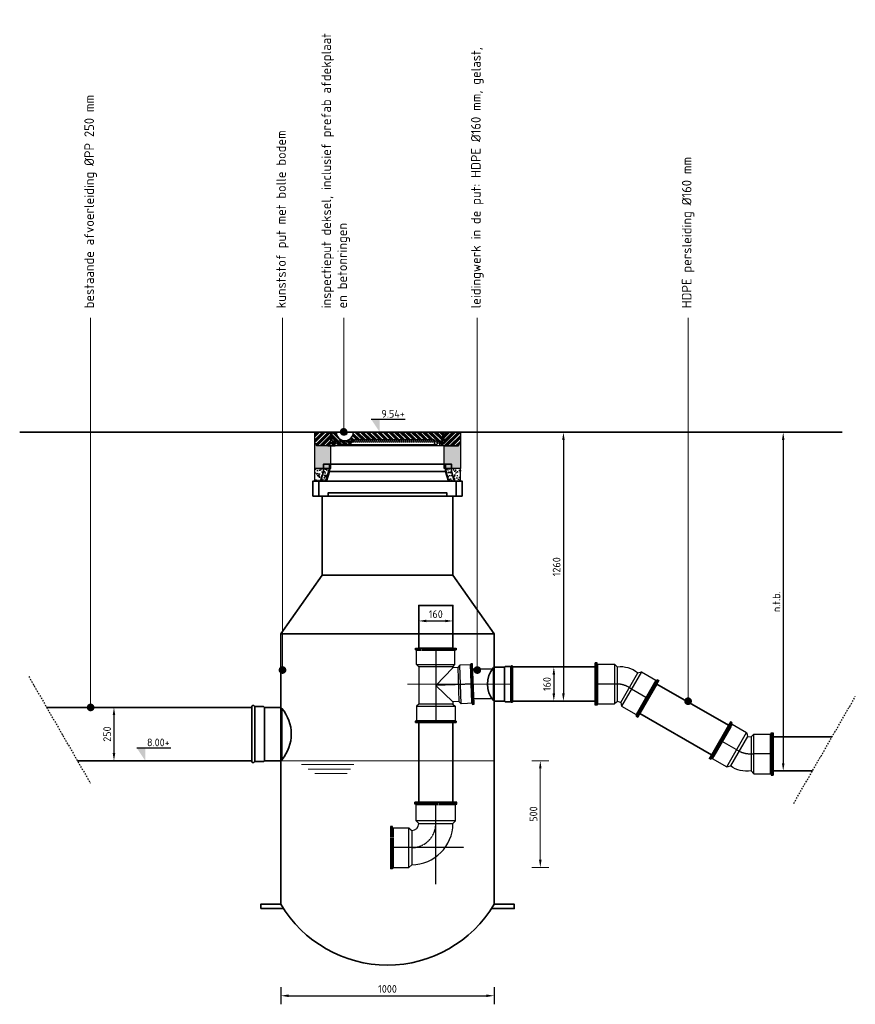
# Model space of a CAD drawing. Header units: metres. Extents: x -890 to 5635, y -951 to 6976.
# Tile 58 of 58: x 1717 to 5635, y 2362 to 6976. Entities that reach past the tile are written whole.
import ezdxf
from ezdxf import colors
from ezdxf.entities.mleader import LeaderData, LeaderLine
from ezdxf.math import Vec2, Vec3

# ---------------------------------------------------------------- set-up
doc = ezdxf.new("R2010")
doc.units = ezdxf.units.M
for name, pattern in [('DASHDOT', [25.4, 12.7, -6.35, 0, -6.35]), ('DASHDOT2', [12.7, 6.35, -3.175, 0, -3.175]), ('DASHED2', [9.525, 6.35, -3.175]), ('HIDDEN', [9.525, 6.35, -3.175]), ('HIDDEN2', [4.7625, 3.175, -1.5875])]:
    doc.linetypes.add(name, pattern=pattern)
for name, color, linetype in [('A--L00--', 7, 'Continuous'), ('ta35_beton', 253, 'Continuous'), ('ta35_gietijzer', 1, 'Continuous'), ('TB33_PVC', 2, 'Continuous'), ('tl00_breeklijn', 7, 'DASHDOT2'), ('tl30_cementspecie', 2, 'Continuous'), ('tl35_beton', 3, 'Continuous'), ('tl35_gietijzer', 1, 'Continuous')]:
    doc.layers.add(name, color=color, linetype=linetype)
for name, color, linetype, lineweight in [('N-WE-AM-STRING_MASTER-M', 7, 'Continuous', 18), ('N-WE-GR-MAAIVELD-G', 90, 'Continuous', 35), ('N-WE-RI-PERSLEIDING_160-G', 1, 'Continuous', 35), ('N-WE-RI-PUT_KUNSTSTOF-G', 3, 'Continuous', 35), ('N-WE-RI-VWA_TRANSPORTLEIDING_PVC_160-G', 1, 'Continuous', 35), ('N-WE-RI-VWA_TRANSPORTLEIDING_PVC_250-G', 1, 'Continuous', 35), ('X-XX-AL-AANPIJLING-T18', 10, 'Continuous', 18), ('X-XX-AL-PEIL-G', 7, 'Continuous', 18), ('X-XX-AL-PEILMAAT-SD', 7, 'Continuous', 25)]:
    doc.layers.add(name, color=color, linetype=linetype, lineweight=lineweight)
doc.styles.add('NLCS-ISO', font='NLCS-ISO.ttf')
doc.styles.add('NLCS-ISO-M20-T18 MM', font='NLCS-ISO.ttf', dxfattribs={"height": 36})
doc.styles.add('NLCS-ISO-M20-T50', font='NLCS-ISO.ttf', dxfattribs={"height": 0.1})
doc.dimstyles.new('NLCS-M20-T18-PIJL_L2_H1', dxfattribs={"dimscale": 20, "dimtxt": 36, "dimasz": 1.8, "dimexe": 2, "dimexo": 2, "dimgap": 0.7, "dimtad": 1, "dimdec": 0, "dimzin": 0, "dimdsep": 46, "dimtxsty": 'NLCS-ISO-M20-T18 MM', "dimcen": 0, "dimdle": 2, "dimclrd": 256, "dimclre": 256, "dimclrt": 10, "dimadec": 1, "dimazin": 0, "dimtfac": 1, "dimtdec": 0, "dimtofl": 0, "dimtmove": 0, "dimatfit": 3, "dimfxl": 2, "dimfxlon": 1, "dimtfillclr": 256, "dimtolj": 1, "dimtzin": 0, "dimlwd": -1, "dimlwe": -1, "dimarcsym": 0})

# ---------------------------------------------------------------- blocks, each defined once
blk = doc.blocks.new('SAL-PEILMAAT_INFRACAD_H01-SOD')
blk.add_line((-2, 3), (6, 3))
blk.add_solid([(-2, 3), (0, 3), (0, 0)])
at = {"style": 'NLCS-ISO'}
blk.add_attdef('...', (0.4, 3.4), '', height=1.8, dxfattribs=at)
blk = doc.blocks.new('*D124')
at = {"layer": 'Defpoints', "color": 0, "transparency": 16777216}
for p in [(2941.2, 3503.7), (3498.3, 3003.7), (4157.7, 3003.7)]:
    blk.add_point(p, dxfattribs=at)
at = {"layer": 'N-WE-AM-STRING_MASTER-M', "transparency": 16777216}
for p, q in [((4117.7, 3503.7), (4197.7, 3503.7)), ((4157.7, 3467.7), (4157.7, 3039.7)), ((4117.7, 3003.7), (4197.7, 3003.7))]:
    blk.add_line(p, q, dxfattribs=at)
for points in [[(4151.7, 3467.7), (4163.7, 3467.7), (4157.7, 3503.7)], [(4151.7, 3039.7), (4163.7, 3039.7), (4157.7, 3003.7)]]:
    blk.add_solid(points, dxfattribs=at)
at = {"layer": 'N-WE-AM-STRING_MASTER-M', "color": 10, "transparency": 16777216, "insert": (4125.7, 3253.7), "char_height": 36, "attachment_point": 5, "rotation": 90, "style": 'NLCS-ISO-M20-T18 MM'}
blk.add_mtext('\\A1;500', dxfattribs=at)
blk = doc.blocks.new('*D127')
at = {"transparency": 16777216}
for p, q in [((4226.1, 5042.7), (4306.1, 5042.7)), ((4266.1, 5006.7), (4266.1, 3819)), ((4226.1, 3783), (4306.1, 3783))]:
    blk.add_line(p, q, dxfattribs=at)
for points in [[(4260.1, 5006.7), (4272.1, 5006.7), (4266.1, 5042.7)], [(4260.1, 3819), (4272.1, 3819), (4266.1, 3783)]]:
    blk.add_solid(points, dxfattribs=at)
at = {"layer": 'Defpoints', "color": 0, "transparency": 16777216}
for p in [(3404.6, 5042.7), (4028, 3783), (4266.1, 3783)]:
    blk.add_point(p, dxfattribs=at)
at = {"color": 10, "transparency": 16777216, "insert": (4234.1, 4412.8), "char_height": 36, "attachment_point": 5, "rotation": 90, "style": 'NLCS-ISO-M20-T18 MM'}
blk.add_mtext('\\A1;1260', dxfattribs=at)
blk = doc.blocks.new('*D125')
at = {"transparency": 16777216}
for p, q in [((4261, 3943), (4181, 3943)), ((4221, 3907), (4221, 3819)), ((4261, 3783), (4181, 3783))]:
    blk.add_line(p, q, dxfattribs=at)
for points in [[(4215, 3907), (4227, 3907), (4221, 3943)], [(4215, 3819), (4227, 3819), (4221, 3783)]]:
    blk.add_solid(points, dxfattribs=at)
at = {"layer": 'Defpoints', "color": 0, "transparency": 16777216}
for p in [(4828.7, 3943), (4221, 3783), (4828.7, 3783)]:
    blk.add_point(p, dxfattribs=at)
at = {"color": 10, "transparency": 16777216, "insert": (4189, 3863), "char_height": 36, "attachment_point": 5, "rotation": 90, "style": 'NLCS-ISO-M20-T18 MM'}
blk.add_mtext('\\A1;160', dxfattribs=at)
blk = doc.blocks.new('*D128')
at = {"transparency": 16777216}
for p, q in [((2198.7, 3753.5), (2118.7, 3753.5)), ((2158.7, 3717.5), (2158.7, 3539.5)), ((2198.7, 3503.5), (2118.7, 3503.5))]:
    blk.add_line(p, q, dxfattribs=at)
for points in [[(2152.7, 3717.5), (2164.7, 3717.5), (2158.7, 3753.5)], [(2152.7, 3539.5), (2164.7, 3539.5), (2158.7, 3503.5)]]:
    blk.add_solid(points, dxfattribs=at)
at = {"layer": 'Defpoints', "color": 0, "transparency": 16777216}
for p in [(2324.1, 3753.5), (2158.7, 3503.5), (2396.3, 3503.5)]:
    blk.add_point(p, dxfattribs=at)
at = {"color": 10, "transparency": 16777216, "insert": (2126.7, 3628.5), "char_height": 36, "attachment_point": 5, "rotation": 90, "style": 'NLCS-ISO-M20-T18 MM'}
blk.add_mtext('\\A1;250', dxfattribs=at)
blk = doc.blocks.new('*D129')
at = {"transparency": 16777216}
for p, q in [((3587.6, 4191.4), (3587.6, 4118.7)), ((3623.6, 4158.7), (3711.6, 4158.7)), ((3747.6, 4191.4), (3747.6, 4118.7))]:
    blk.add_line(p, q, dxfattribs=at)
for points in [[(3623.6, 4164.7), (3623.6, 4152.7), (3587.6, 4158.7)], [(3711.6, 4164.7), (3711.6, 4152.7), (3747.6, 4158.7)]]:
    blk.add_solid(points, dxfattribs=at)
at = {"layer": 'Defpoints', "color": 0, "transparency": 16777216}
for p in [(3587.6, 4231.4), (3747.6, 4231.4), (3747.6, 4158.7)]:
    blk.add_point(p, dxfattribs=at)
at = {"color": 10, "transparency": 16777216, "insert": (3667.6, 4190.7), "char_height": 36, "attachment_point": 5, "style": 'NLCS-ISO-M20-T18 MM'}
blk.add_mtext('\\A1;160', dxfattribs=at)
blk = doc.blocks.new('*D130')
at = {"transparency": 16777216}
for p, q in [((2941.2, 2442.2), (2941.2, 2362.2)), ((2977.2, 2402.2), (3905.2, 2402.2)), ((3941.2, 2442.2), (3941.2, 2362.2))]:
    blk.add_line(p, q, dxfattribs=at)
for points in [[(2977.2, 2408.2), (2977.2, 2396.2), (2941.2, 2402.2)], [(3905.2, 2408.2), (3905.2, 2396.2), (3941.2, 2402.2)]]:
    blk.add_solid(points, dxfattribs=at)
at = {"layer": 'Defpoints', "color": 0, "transparency": 16777216}
for p in [(2941.2, 3464.9), (3941.2, 3464.9), (3941.2, 2402.2)]:
    blk.add_point(p, dxfattribs=at)
at = {"color": 10, "transparency": 16777216, "insert": (3441.2, 2434.2), "char_height": 36, "attachment_point": 5, "style": 'NLCS-ISO-M20-T18 MM'}
blk.add_mtext('\\A1;1000', dxfattribs=at)
blk = doc.blocks.new('*D126')
at = {"transparency": 16777216}
for p, q in [((5256.6, 5042.7), (5336.6, 5042.7)), ((5296.6, 5006.7), (5296.6, 3491.6)), ((5296.6, 3455.6), (5336.6, 3455.6))]:
    blk.add_line(p, q, dxfattribs=at)
for points in [[(5290.6, 5006.7), (5302.6, 5006.7), (5296.6, 5042.7)], [(5290.6, 3491.6), (5302.6, 3491.6), (5296.6, 3455.6)]]:
    blk.add_solid(points, dxfattribs=at)
at = {"layer": 'Defpoints', "color": 0, "transparency": 16777216}
for p in [(4435.1, 5042.7), (5296.6, 3455.6), (5296.6, 3455.6)]:
    blk.add_point(p, dxfattribs=at)
at = {"color": 10, "transparency": 16777216, "insert": (5264.6, 4249.2), "char_height": 36, "attachment_point": 5, "rotation": 90, "style": 'NLCS-ISO-M20-T18 MM'}
blk.add_mtext('\\A1;n.t.b.', dxfattribs=at)
blk = doc.blocks.new('_Dot')
at = {"color": 0, "linetype": 'ByBlock', "lineweight": -2}
blk.add_line((-0.5, 0), (-1, 0), dxfattribs=at)
at = {"color": 0, "linetype": 'ByBlock', "const_width": 0.5}
blk.add_lwpolyline([(-0.25, 0, 1), (0.25, 0, 1)], format="xyb", close=True, dxfattribs=at)
blk = doc.blocks.new('dl-pvc-bocht30-125')
at = {"layer": 'TB33_PVC', "color": 1, "linetype": 'HIDDEN2'}
for p, q in [((-0.2333, -0.0132), (-0.1558, 0.121)), ((-0.2274, -0.0079), (-0.1574, 0.1133)), ((-0.2243, -0.0126), (-0.1518, 0.1129)), ((-0.2239, -0.007), (-0.1565, 0.1099)), ((-0.2221, -0.0139), (-0.1496, 0.1117)), ((-0.01, 0.0625), (-0.01, -0.0625)), ((-0.0075, 0.0625), (-0.0075, -0.0625)), ((-0.005, 0.0625), (-0.005, -0.0625)), ((-0.0025, 0.0625), (-0.0025, -0.0625)), ((0, 0.0625), (0, -0.0625))]:
    blk.add_line(p, q, dxfattribs=at)
at = {"layer": 'TB33_PVC', "linetype": 'Continuous'}
for p, q in [((-0.0968, 0.0812), (-0.1583, 0.1167)), ((-0.0932, 0.0676), (-0.0968, 0.0812)), ((-0.071, 0.0725), (-0.076, 0.0675)), ((0, 0.0725), (-0.071, 0.0725)), ((-0.081, 0.0625), (-0.0932, 0.0676)), ((-0.076, 0.0675), (-0.081, 0.0625)), ((-0.1693, -0.0443), (-0.2308, -0.0088)), ((-0.1554, -0.0406), (-0.1693, -0.0443)), ((-0.071, -0.0725), (-0.0812, -0.0623)), ((-0.081, -0.0625), (-0.081, -0.0625)), ((0, -0.0725), (-0.071, -0.0725))]:
    blk.add_line(p, q, dxfattribs=at)
at = {"layer": 'TB33_PVC', "color": 1}
for p, q in [((-0.1493, 0.1173), (-0.1558, 0.121)), ((-0.1555, 0.1064), (-0.1493, 0.1173)), ((-0.1693, -0.0444), (-0.0968, 0.0812)), ((-0.071, -0.0725), (-0.071, 0.0725)), ((-0.0075, 0.0775), (0, 0.0775)), ((-0.0075, 0.065), (-0.0075, 0.0775)), ((0, 0.0775), (0, 0.0625)), ((-0.0932, 0.0676), (-0.1557, -0.0407)), ((-0.081, 0.0625), (-0.081, -0.0625)), ((-0.0075, 0.065), (-0.0075, 0.0625)), ((-0.005, 0.0675), (-0.005, 0.0625)), ((-0.0025, 0.07), (-0.0025, 0.0625)), ((-0.2268, -0.0169), (-0.2333, -0.0132)), ((-0.2205, -0.0061), (-0.2268, -0.0169)), ((-0.0075, -0.0625), (-0.0075, -0.0775)), ((-0.0075, -0.065), (-0.0075, -0.0775)), ((-0.005, -0.0625), (-0.005, -0.0675)), ((-0.0025, -0.0625), (-0.0025, -0.07)), ((0, -0.0625), (0, -0.0775)), ((-0.0075, -0.0775), (0, -0.0775))]:
    blk.add_line(p, q, dxfattribs=at)
at = {"layer": 'TB33_PVC', "color": 1, "linetype": 'Continuous'}
for p, q in [((-0.01, 0.0725), (-0.01, 0.0625)), ((-0.01, -0.0625), (-0.01, -0.0725))]:
    blk.add_line(p, q, dxfattribs=at)
at = {"layer": 'TB33_PVC', "flags": 128}
blk.add_lwpolyline([(-0.1558, 0.121), (-0.2333, -0.0132)], dxfattribs=at)
at = {"layer": 'TB33_PVC', "color": 1, "linetype": 'HIDDEN', "ltscale": 0.1, "flags": 128}
blk.add_lwpolyline([(-0.1945, 0.0539), (-0.133, 0.0184, 0.12813), (-0.0881, 0), (0, 0)], format="xyb", dxfattribs=at)
at = {"layer": 'TB33_PVC', "linetype": 'Continuous'}
blk.add_arc((-0.0925, 0.037), 0.0999, 230.9541, 276.4754, dxfattribs=at)
at = {"layer": 'TB33_PVC', "color": 1}
for points in [[(-0.1493, 0.1173), (-0.1518, 0.1129), (-0.1558, 0.121), (-0.1583, 0.1167)], [(-0.1555, 0.1064), (-0.1518, 0.1129), (-0.1583, 0.1167)], [(-0.0075, 0.0775), (-0.0075, 0.0725), (0, 0.0775), (0, 0.0725)], [(-0.0075, 0.065), (-0.0075, 0.0725), (0, 0.0725)], [(-0.2268, -0.0169), (-0.2243, -0.0126), (-0.2333, -0.0132), (-0.2308, -0.0089)], [(-0.2205, -0.0061), (-0.2243, -0.0126), (-0.2308, -0.0089)], [(-0.0075, -0.065), (-0.0075, -0.0725), (0, -0.0725)], [(-0.0075, -0.0775), (-0.0075, -0.0725), (0, -0.0775), (0, -0.0725)]]:
    blk.add_solid(points, dxfattribs=at)
blk = doc.blocks.new('IP deksel inboor')
at = {"layer": 'ta35_beton'}
for points in [[(-333, 10), (-342.5, 10), (-342.5, -105), (-265, -105), (-265, 0), (-332.5, 0)], [(333, 10), (342.5, 10), (342.5, -105), (265, -105), (265, 0), (332.5, 0)]]:
    blk.add_hatch(color=256, dxfattribs=at).paths.add_polyline_path(points)
at = {"layer": 'ta35_gietijzer'}
h = blk.add_hatch(dxfattribs=at)
h.set_pattern_fill('ANSI34', color=256, scale=25, style=0)
h.set_pattern_definition([(45, (-407.602, -250.234), (-13.25825, 13.25825), []), (45, (-403.183, -250.234), (-13.25825, 13.25825), []), (45, (-398.763, -250.234), (-13.25825, 13.25825), []), (45, (-394.344, -250.234), (-13.25825, 13.25825), [])])
h.paths.add_polyline_path([(-265, 65), (-342.5, 65), (-342.5, 10), (-332.5, 10), (-332.5, 0), (-260.8, 0), (-260, 0), (-260, 10), (-265, 10)])
h.paths.add_polyline_path([(342.5, 65), (265, 65), (265, 10), (260, 10), (260, 0), (260.8, 0), (332.5, 0), (332.5, 10), (342.5, 10)])
h = blk.add_hatch(dxfattribs=at)
h.set_pattern_fill('ANSI34', color=256, scale=25, angle=90, style=0)
h.set_pattern_definition([(135, (-407.602, -250.234), (-13.25825, -13.25825), []), (135, (-407.602, -245.815), (-13.25825, -13.25825), []), (135, (-407.602, -241.395), (-13.25825, -13.25825), []), (135, (-407.602, -236.976), (-13.25825, -13.25825), [])])
h.paths.add_polyline_path([(-160, 65, -1), (-240, 65), (-260, 65), (-260, 23.5), (-235, 23.5), (-160, 23.5, -0.210457), (-145.3, 30), (215, 30, -0.414214), (220, 25), (220, 23.5), (235, 23.5), (260, 23.5), (260, 65)])
h.paths.add_polyline_path([(-235, 20), (-235, 6.8), (-183.2, 6.8), (-170.8, 13.8), (-163.9, 20)])
blk.add_lwpolyline([(-235, 23.5), (-235, 6.8), (-183.2, 6.8), (-170.8, 13.8), (-160.2, 23.3)], close=True, dxfattribs=at)
at = {"layer": 'tl35_beton'}
for points in [[(-333, 10), (-342.5, 10), (-342.5, -105), (-265, -105), (-265, 0), (-332.5, 0)], [(333, 10), (342.5, 10), (342.5, -105), (265, -105), (265, 0), (332.5, 0)]]:
    blk.add_lwpolyline(points, close=True, dxfattribs=at)
at = {"layer": 'tl35_gietijzer'}
for p, q in [((-265, 65), (-290, 65)), ((-265, 10), (-265, 65)), ((-260, 23.5), (-260, 65)), ((-260, 65), (260, 65)), ((260, 23.5), (260, 65)), ((265, 65), (342.5, 65)), ((265, 10), (265, 65)), ((342.5, 65), (342.5, 10)), ((-280, 0), (-245, 0)), ((-245, 10), (-265, 10)), ((-260, 23.5), (-235, 23.5)), ((-245, 0), (-245, 10)), ((-235, 6.8), (-235, 23.5)), ((-183.2, 6.8), (-235, 6.8)), ((-183.2, 6.8), (225, 6.8)), ((-145.3, 30), (215, 30)), ((220, 11.8), (220, 25)), ((230, 6.8), (225, 6.8)), ((235, 23.5), (260, 23.5)), ((235, 11.8), (235, 23.5)), ((265, 10), (245, 10)), ((245, 0), (245, 10)), ((332.5, 0), (245, 0)), ((332.5, 0), (245.8, 0)), ((332.5, 0), (265, 0)), ((332.5, 0), (332.5, 10)), ((332.5, 10), (342.5, 10)), ((332.5, 10), (332.5, 0)), ((342.5, 10), (332.5, 10))]:
    blk.add_line(p, q, dxfattribs=at)
at = {"layer": 'tl35_gietijzer', "linetype": 'DASHED2'}
for p, q in [((-240.9, 20), (240.9, 20)), ((-235, 23.5), (235, 23.5))]:
    blk.add_line(p, q, dxfattribs=at)
at = {"layer": 'tl35_gietijzer'}
for points in [[(-342.5, 65), (-342.5, 10), (-332.5, 10), (-332.5, 0)], [(245.8, 0), (-245.8, 0), (-332.5, 0), (-332.5, 10), (-332.5, 10)]]:
    blk.add_lwpolyline(points, dxfattribs=at)
for centre, radius, start, end in [((-200, 65), 40, 180, 0), ((-200, 65), 12.5, 180, 0), ((-208.5, 66.3), 64.6, 293.014, 318.2851), ((-145.3, 10), 20, 90, 138.2851), ((215, 25), 5, 0, 90), ((225, 11.8), 5, 180, 270), ((230, 11.8), 5, 270, 0)]:
    blk.add_arc(centre, radius, start, end, dxfattribs=at)
for points in [[(-265, 20), (-240.9, 20), (-265, 10), (-238.3, 10)], [(-259.9, 13.1), (-250, 13.1), (-259.9, 3.1), (-249.9, 3.1)], [(265, 20), (240.9, 20), (265, 10), (238.3, 10)], [(259.9, 13.1), (250, 13.1), (259.9, 3.1), (249.9, 3.1)]]:
    blk.add_solid(points, dxfattribs=at)

msp = doc.modelspace()

# ---------------------------------------------------------------- hatches: boundary and pattern name
at = {"layer": 'tl30_cementspecie', "linetype": 'DASHDOT'}
h = msp.add_hatch(dxfattribs=at)
h.set_pattern_fill('AR-CONC', color=256, scale=5, style=0)
h.set_pattern_definition([(50, (-113195.31, -85003.99), (35.863009, -3.137607), [3.75, -41.25]), (355, (-113195.31, -85003.99), (-6.937567, 37.609607), [3, -33]), (100.4514, (-113192.323, -85004.25), (28.925469, 34.471977), [3.1870095, -35.057106]), (46.1842, (-113195.31, -84993.99), (53.362052, -8.275951), [5.625, -61.875]), (96.6356, (-113190.865, -84994.68), (46.733135, 48.705894), [4.780514, -52.58565]), (351.1842, (-113195.31, -84993.99), (46.733097, 48.70593), [4.5, -49.5]), (21, (-113190.31, -84996.49), (29.8453526, -20.1309445), [3.75, -41.25]), (326, (-113190.31, -84996.49), (12.165767, 36.257502), [3, -33]), (71.4514, (-113187.824, -84998.167), (42.0111314, 16.126525), [3.1870095, -35.057106]), (37.5, (-113195.311, -85003.99), (0.6079928, 16.6446927), [0, -32.6, 0, -33.5, 0, -33.125]), (7.5, (-113195.311, -85003.99), (13.1534769, 19.7205856), [0, -19.1, 0, -31.85, 0, -12.625]), (327.5, (-113206.461, -85003.99), (26.6911218, -1.1277436), [0, -12.5, 0, -39, 0, -51.75]), (317.5, (-113211.461, -85003.99), (29.1593085, 5.005249), [0, -16.25, 0, -25.9, 0, -36.75])])
h.paths.add_polyline_path([(3168.658, 4873.701), (3098.658, 4873.701), (3098.658, 4813.701), (3151.122, 4813.701)])
h = msp.add_hatch(dxfattribs=at)
h.set_pattern_fill('AR-CONC', color=256, scale=5, style=0)
h.set_pattern_definition([(50, (-113250.31, -85003.99), (35.863009, -3.137607), [3.75, -41.25]), (355, (-113250.31, -85003.99), (-6.937567, 37.609607), [3, -33]), (100.4514, (-113247.323, -85004.25), (28.925469, 34.471977), [3.1870095, -35.057106]), (46.1842, (-113250.31, -84993.99), (53.362052, -8.275951), [5.625, -61.875]), (96.6356, (-113245.865, -84994.68), (46.733135, 48.705894), [4.780514, -52.58565]), (351.1842, (-113250.31, -84993.99), (46.733097, 48.70593), [4.5, -49.5]), (21, (-113245.31, -84996.49), (29.8453526, -20.1309445), [3.75, -41.25]), (326, (-113245.31, -84996.49), (12.165767, 36.257502), [3, -33]), (71.4514, (-113242.824, -84998.167), (42.0111314, 16.126525), [3.1870095, -35.057106]), (37.5, (-113250.311, -85003.99), (0.6079928, 16.6446927), [0, -32.6, 0, -33.5, 0, -33.125]), (7.5, (-113250.311, -85003.99), (13.1534769, 19.7205856), [0, -19.1, 0, -31.85, 0, -12.625]), (327.5, (-113261.461, -85003.99), (26.6911218, -1.1277436), [0, -12.5, 0, -39, 0, -51.75]), (317.5, (-113266.461, -85003.99), (29.1593085, 5.005249), [0, -16.25, 0, -25.9, 0, -36.75])])
h.paths.add_polyline_path([(3783.658, 4873.701), (3713.658, 4873.701), (3727.197, 4813.986), (3783.658, 4813.701)])

# ---------------------------------------------------------------- linework, layer by layer
at = {"layer": 'A--L00--', "color": 1, "lineweight": 13, "ltscale": 0.25}
msp.add_lwpolyline([(4029.506, 3862.986), (3535.158, 3862.986)], dxfattribs=at)
at = {"layer": 'N-WE-GR-MAAIVELD-G'}
msp.add_line((1716.572, 5043.701), (5572.41, 5043.701), dxfattribs=at)
at = {"layer": 'N-WE-RI-PERSLEIDING_160-G'}
for points in [[(4415.219, 3942.986), (4027.958, 3942.986), (4027.958, 3782.986), (4415.219, 3782.986)], [(4959.601, 3531.07), (4624.222, 3724.701), (4704.222, 3863.265), (5039.599, 3669.635)], [(5433.466, 3455.613), (5248.196, 3455.613), (5248.196, 3615.613), (5525.842, 3615.613)]]:
    msp.add_lwpolyline(points, dxfattribs=at)
at = {"layer": 'N-WE-RI-PUT_KUNSTSTOF-G'}
for points in [[(2847.158, 2810.854), (2847.158, 2830.854), (2941.158, 2830.854), (2941.158, 4098.986), (3135.158, 4373.986), (3135.158, 4743.986), (3091.158, 4743.986), (3091.158, 4813.986), (3127.619, 4813.986), (3141.158, 4859.125), (3141.158, 4893.986), (3741.158, 4893.986), (3741.158, 4859.125), (3754.697, 4813.986), (3791.158, 4813.986), (3791.158, 4743.986), (3747.158, 4743.986), (3747.158, 4373.986), (3941.158, 4098.986), (3941.158, 2830.854), (4035.158, 2830.854), (4035.158, 2810.854)], [(3118.658, 4743.986), (3118.658, 4813.986), (3155.119, 4813.986), (3168.658, 4859.125), (3168.658, 4893.986), (3713.658, 4893.986), (3713.658, 4859.125), (3727.197, 4813.986), (3763.658, 4813.986), (3763.658, 4743.986), (3118.658, 4743.986)], [(3168.658, 4859.125), (3713.658, 4859.125)], [(3155.119, 4813.986), (3727.197, 4813.986)], [(3162.658, 4743.986), (3162.658, 4758.986), (3719.658, 4758.986), (3719.658, 4743.986)], [(3135.158, 4743.986), (3135.158, 4373.986), (2941.158, 4098.986)], [(3747.158, 4743.986), (3747.158, 4373.986), (3941.158, 4098.986)], [(3135.158, 4373.986), (3747.158, 4373.986)], [(2941.158, 4098.986), (3941.158, 4098.986)], [(2941.158, 2830.854), (2941.158, 2830.854), (2941.158, 4098.986)], [(3941.158, 4098.986), (3941.158, 2830.854)], [(3990.158, 3942.786), (3990.158, 3783.186), (3941.158, 3783.186), (3938.358, 3785.986), (3938.358, 3939.986), (3941.158, 3942.786)], [(3990.158, 3942.786), (3941.158, 3942.786), (3938.358, 3939.986), (3938.358, 3785.986), (3941.158, 3783.186), (3990.158, 3783.186)], [(4019.558, 3945.586), (4019.558, 3780.386), (3992.958, 3780.386), (3990.158, 3783.186), (3990.158, 3942.786), (3992.958, 3945.586)], [(4019.558, 3945.586), (3992.958, 3945.586), (3990.158, 3942.786), (3990.158, 3783.186), (3992.958, 3780.386), (4019.558, 3780.386)], [(2818.518, 3757.741), (2818.518, 3499.321), (2860.128, 3499.321), (2864.508, 3503.701), (2864.508, 3753.361), (2860.128, 3757.741)], [(2818.518, 3757.741), (2860.128, 3757.741), (2864.508, 3753.361), (2864.508, 3503.701), (2860.128, 3499.321), (2818.518, 3499.321)], [(2864.508, 3753.361), (2864.508, 3503.701), (2941.158, 3503.701), (2945.538, 3508.081), (2945.538, 3748.981), (2941.158, 3753.361)], [(2864.508, 3753.361), (2941.158, 3753.361), (2945.538, 3748.981), (2945.538, 3508.081), (2941.158, 3503.701), (2864.508, 3503.701)], [(2847.158, 2810.854), (2847.158, 2830.854), (2941.158, 2830.854)], [(3941.158, 2830.854), (4035.158, 2830.854), (4035.158, 2810.854), (3928.743, 2810.854)], [(2953.574, 2810.854), (2847.158, 2810.854)]]:
    msp.add_lwpolyline(points, dxfattribs=at)
for points in [[(3938.358, 3939.986, 0.37065495), (3938.358, 3785.986)], [(4019.558, 3945.586), (4019.558, 3780.386), (4022.358, 3777.586), (4025.158, 3777.586, 0.41421361), (4027.958, 3780.386), (4027.958, 3945.586, 0.41421355), (4025.158, 3948.386), (4022.358, 3948.386), (4019.558, 3945.586)], [(2818.518, 3757.741), (2818.518, 3499.321), (2814.138, 3494.941), (2809.758, 3494.941, -0.41421361), (2805.378, 3499.321), (2805.378, 3757.741, -0.41421355), (2809.758, 3762.121), (2814.138, 3762.121), (2818.518, 3757.741)], [(2945.538, 3748.981, -0.37065495), (2945.538, 3508.081)]]:
    msp.add_lwpolyline(points, format="xyb", dxfattribs=at)
msp.add_arc((3441.158, 3127.384), 581.317, 210.67046, 329.32954, dxfattribs=at)
at = {"layer": 'N-WE-RI-VWA_TRANSPORTLEIDING_PVC_160-G'}
for points in [[(3747.559, 4031.381), (3747.559, 4231.381), (3587.559, 4231.381), (3587.559, 4031.381)], [(3747.861, 3309.46), (3747.861, 3682.307), (3587.861, 3682.307), (3587.861, 3309.46)]]:
    msp.add_lwpolyline(points, close=True, dxfattribs=at)
at = {"layer": 'N-WE-RI-VWA_TRANSPORTLEIDING_PVC_250-G'}
msp.add_lwpolyline([(1987.242, 3503.531), (2805.378, 3503.531), (2805.378, 3753.531), (1842.905, 3753.531)], dxfattribs=at)
at = {"layer": 'TB33_PVC', "color": 1, "linetype": 'Continuous'}
for p, q in [((3572.587, 4031.381), (3762.531, 4031.381)), ((3572.587, 4031.381), (3572.587, 4023.88)), ((3762.531, 4031.381), (3762.531, 4023.88)), ((3840.288, 3957.9), (3832.792, 3957.639)), ((3846.917, 3768.072), (3840.288, 3957.9)), ((3846.917, 3768.072), (3839.421, 3767.81)), ((3572.845, 3682.307), (3572.845, 3689.808)), ((3572.845, 3682.307), (3762.789, 3682.307)), ((3762.789, 3682.307), (3762.789, 3689.808)), ((3587.773, 3296.66), (3575.009, 3296.66)), ((3760.538, 3296.66), (3747.773, 3296.66)), ((3467.573, 3189.228), (3467.573, 3176.463)), ((3467.573, 3016.463), (3467.573, 3003.699))]:
    msp.add_line(p, q, dxfattribs=at)
at = {"layer": 'TB33_PVC', "color": 1}
for p, q in [((3572.587, 4023.88), (3572.587, 4031.381)), ((3577.586, 4021.381), (3572.587, 4023.88)), ((3580.079, 4028.881), (3580.079, 4031.381)), ((3755.038, 4028.881), (3755.038, 4031.381)), ((3757.531, 4021.381), (3762.531, 4023.88)), ((3762.531, 4023.88), (3762.531, 4031.381)), ((3577.658, 3954.136), (3757.592, 3954.284)), ((3747.637, 3944.307), (3587.637, 3944.307)), ((3770.372, 3940.446), (3775.956, 3780.543)), ((3786.265, 3770.93), (3779.985, 3950.754)), ((3830.469, 3952.555), (3832.792, 3957.639)), ((3832.792, 3957.639), (3840.288, 3957.9)), ((3838.051, 3950.325), (3840.55, 3950.412)), ((3577.818, 3759.34), (3757.752, 3759.34)), ((3747.785, 3769.307), (3587.785, 3769.307)), ((3836.749, 3772.719), (3839.421, 3767.81)), ((3839.421, 3767.81), (3846.917, 3768.072)), ((3844.157, 3775.473), (3846.656, 3775.56)), ((3577.844, 3692.307), (3572.845, 3689.808)), ((3757.789, 3692.307), (3762.789, 3689.808)), ((3572.845, 3689.808), (3572.845, 3682.307)), ((3580.337, 3684.807), (3580.337, 3682.307)), ((3755.296, 3684.807), (3755.296, 3682.307)), ((3762.789, 3689.808), (3762.789, 3682.307)), ((3587.773, 3309.46), (3568.608, 3309.46)), ((3568.609, 3299.859), (3568.608, 3309.46)), ((3587.773, 3299.86), (3568.609, 3299.86)), ((3584.582, 3299.86), (3568.609, 3299.859)), ((3587.773, 3306.26), (3578.199, 3306.26)), ((3587.773, 3303.06), (3581.39, 3303.06)), ((3766.938, 3309.46), (3747.773, 3309.46)), ((3757.347, 3306.26), (3747.773, 3306.26)), ((3754.155, 3303.06), (3747.773, 3303.06)), ((3750.964, 3299.86), (3747.773, 3299.86)), ((3750.964, 3299.86), (3766.937, 3299.859)), ((3766.937, 3299.859), (3766.938, 3309.46)), ((3464.374, 3195.627), (3454.773, 3195.628)), ((3454.773, 3195.628), (3454.773, 3176.463)), ((3457.973, 3186.036), (3457.973, 3176.463)), ((3464.373, 3179.654), (3464.374, 3195.627)), ((3541.772, 3003.704), (3541.773, 3189.221)), ((3760.531, 3222.46), (3575.014, 3222.46)), ((3587.773, 3209.702), (3747.773, 3209.702)), ((3461.173, 3182.845), (3461.173, 3176.463)), ((3464.373, 3179.654), (3464.373, 3176.463)), ((3554.531, 3176.463), (3554.531, 3016.463)), ((3454.773, 3016.463), (3454.773, 2997.298)), ((3457.973, 3016.463), (3457.973, 3006.889)), ((3461.173, 3016.463), (3461.173, 3010.08)), ((3464.373, 3016.463), (3464.373, 2997.298)), ((3464.373, 3013.271), (3464.374, 2997.298)), ((3464.374, 2997.298), (3454.773, 2997.298))]:
    msp.add_line(p, q, dxfattribs=at)
at = {"layer": 'TB33_PVC', "linetype": 'Continuous'}
for p, q in [((3577.658, 3954.136), (3577.558, 4031.307)), ((3757.593, 3954.137), (3757.504, 4031.307)), ((3587.635, 3944.179), (3577.658, 3954.136)), ((3587.635, 3944.179), (3587.785, 3768.647)), ((3747.637, 3944.307), (3757.593, 3954.137)), ((3747.637, 3939.652), (3747.637, 3944.307)), ((3770.372, 3940.446), (3747.637, 3939.652)), ((3587.785, 3769.307), (3577.818, 3759.34)), ((3577.818, 3759.34), (3577.844, 3682.307)), ((3775.956, 3780.543), (3747.781, 3779.649)), ((3747.781, 3779.649), (3747.785, 3769.307)), ((3747.785, 3769.307), (3757.753, 3759.339)), ((3757.753, 3759.339), (3757.789, 3682.307)), ((3786.265, 3770.93), (3775.956, 3780.543)), ((3846.743, 3773.068), (3786.265, 3770.93)), ((3575.014, 3222.46), (3575.008, 3309.46)), ((3760.531, 3222.46), (3760.538, 3309.46)), ((3587.773, 3209.702), (3575.014, 3222.46)), ((3747.773, 3209.66), (3760.531, 3222.46)), ((3747.773, 3209.66), (3747.773, 3209.702)), ((3554.531, 3016.463), (3554.573, 3016.463))]:
    msp.add_line(p, q, dxfattribs=at)
at = {"layer": 'TB33_PVC', "color": 1, "linetype": 'HIDDEN2'}
for p, q in [((3577.583, 4023.884), (3757.531, 4023.88)), ((3577.586, 4028.881), (3757.531, 4028.881)), ((3577.586, 4021.381), (3757.531, 4021.381)), ((3577.587, 4026.381), (3757.528, 4026.378)), ((3836.749, 3772.719), (3830.469, 3952.554)), ((3839.251, 3772.803), (3832.967, 3952.642)), ((3841.746, 3772.894), (3835.463, 3952.726)), ((3844.244, 3772.981), (3837.964, 3952.817)), ((3577.844, 3692.307), (3757.789, 3692.307)), ((3577.841, 3689.804), (3757.789, 3689.808)), ((3577.844, 3684.807), (3757.789, 3684.807)), ((3577.845, 3687.307), (3757.786, 3687.31)), ((3747.773, 3309.46), (3587.773, 3309.46)), ((3747.773, 3306.26), (3587.773, 3306.26)), ((3747.773, 3303.06), (3587.773, 3303.06)), ((3747.773, 3299.86), (3587.773, 3299.86)), ((3747.773, 3296.66), (3587.773, 3296.66)), ((3454.773, 3176.463), (3454.773, 3016.463)), ((3457.973, 3176.463), (3457.973, 3016.463)), ((3461.173, 3176.463), (3461.173, 3016.463)), ((3464.373, 3176.463), (3464.373, 3016.463)), ((3467.573, 3176.463), (3467.573, 3016.463))]:
    msp.add_line(p, q, dxfattribs=at)
at = {"layer": 'TB33_PVC', "color": 1, "linetype": 'HIDDEN', "ltscale": 0.1}
for p, q in [((3667.559, 4031.381), (3667.861, 3682.307)), ((3843.603, 3862.986), (3667.71, 3857.12)), ((3667.772, 2925.46), (3667.772, 3309.46)), ((3799.012, 3096.46), (3454.773, 3096.463))]:
    msp.add_line(p, q, dxfattribs=at)
at = {"layer": 'TB33_PVC'}
for p, q in [((3747.637, 3939.652), (3667.71, 3856.844)), ((3667.71, 3856.844), (3747.781, 3779.649))]:
    msp.add_line(p, q, dxfattribs=at)
at = {"layer": 'TB33_PVC', "linetype": 'Continuous', "flags": 128}
msp.add_lwpolyline([(3840.463, 3952.904), (3779.986, 3950.755), (3770.371, 3940.478)], dxfattribs=at)
at = {"layer": 'TB33_PVC'}
for points in [[(3941.158, 3932.986), (3841.158, 3932.986)], [(3941.158, 3792.986), (3841.158, 3792.986)]]:
    msp.add_lwpolyline(points, dxfattribs=at)
at = {"layer": 'TB33_PVC', "linetype": 'Continuous', "flags": 128}
for points in [[(3454.773, 3003.698), (3541.772, 3003.704), (3554.573, 3016.463, 0.41421356), (3747.773, 3209.663)], [(3454.773, 3189.228), (3541.773, 3189.221), (3548.152, 3182.842), (3554.573, 3176.463, 0.41421356), (3587.773, 3209.663)]]:
    msp.add_lwpolyline(points, format="xyb", dxfattribs=at)
at = {"layer": 'TB33_PVC', "color": 1, "linetype": 'HIDDEN', "ltscale": 0.1}
msp.add_arc((3554.573, 3209.663), 113.2, 270, 0, dxfattribs=at)
at = {"layer": 'TB33_PVC', "color": 1}
for points in [[(3572.587, 4023.88), (3577.587, 4023.88), (3572.587, 4031.381), (3577.586, 4031.381)], [(3577.587, 4021.381), (3577.587, 4023.88), (3572.587, 4023.88)], [(3577.586, 4028.881), (3580.079, 4028.881), (3577.586, 4031.381), (3580.079, 4031.381)], [(3757.531, 4028.881), (3755.038, 4028.881), (3757.531, 4031.381), (3755.038, 4031.381)], [(3762.531, 4023.88), (3757.531, 4023.88), (3762.531, 4031.381), (3757.531, 4031.381)], [(3757.531, 4021.381), (3757.531, 4023.88), (3762.531, 4023.88)], [(3830.469, 3952.554), (3832.967, 3952.642), (3832.792, 3957.639)], [(3832.792, 3957.639), (3832.967, 3952.642), (3840.288, 3957.9), (3840.463, 3952.904)], [(3837.964, 3952.817), (3838.051, 3950.325), (3840.463, 3952.904), (3840.55, 3950.412)], [(3836.749, 3772.72), (3839.247, 3772.807), (3839.421, 3767.81)], [(3839.421, 3767.81), (3839.247, 3772.807), (3846.917, 3768.072), (3846.743, 3773.068)], [(3844.244, 3772.981), (3844.157, 3775.473), (3846.743, 3773.068), (3846.656, 3775.56)], [(3577.845, 3692.307), (3577.845, 3689.808), (3572.845, 3689.808)], [(3757.789, 3692.307), (3757.789, 3689.808), (3762.789, 3689.808)], [(3572.845, 3689.808), (3577.845, 3689.808), (3572.845, 3682.307), (3577.844, 3682.307)], [(3577.844, 3684.807), (3580.337, 3684.807), (3577.844, 3682.307), (3580.337, 3682.307)], [(3757.789, 3684.807), (3755.296, 3684.807), (3757.789, 3682.307), (3755.296, 3682.307)], [(3762.789, 3689.808), (3757.789, 3689.808), (3762.789, 3682.307), (3757.789, 3682.307)], [(3568.609, 3299.859), (3575.009, 3299.859), (3568.608, 3309.46), (3575.008, 3309.46)], [(3584.582, 3299.86), (3575.009, 3299.859), (3575.008, 3309.46)], [(3750.964, 3299.86), (3760.537, 3299.859), (3760.538, 3309.46)], [(3766.937, 3299.859), (3760.537, 3299.859), (3766.938, 3309.46), (3760.538, 3309.46)], [(3464.374, 3195.627), (3464.374, 3189.227), (3454.773, 3195.628), (3454.773, 3189.228)], [(3464.373, 3179.654), (3464.374, 3189.227), (3454.773, 3189.228)], [(3464.373, 3013.271), (3464.374, 3003.698), (3454.773, 3003.698)], [(3464.374, 2997.298), (3464.374, 3003.698), (3454.773, 2997.298), (3454.773, 3003.698)]]:
    msp.add_solid(points, dxfattribs=at)
at = {"layer": 'tl00_breeklijn', "flags": 128}
for points in [[(1759.155, 3898.589), (2048.016, 3398.267)], [(5345.834, 3303.83), (5634.695, 3804.151)]]:
    msp.add_lwpolyline(points, dxfattribs=at)
at = {"layer": 'tl30_cementspecie', "flags": 128}
for points in [[(3168.658, 4873.701), (3098.658, 4873.701), (3098.658, 4813.701), (3151.122, 4813.701)], [(3783.658, 4873.701), (3713.658, 4873.701), (3727.197, 4813.986), (3783.658, 4813.701)]]:
    msp.add_lwpolyline(points, close=True, dxfattribs=at)
at = {"layer": 'X-XX-AL-PEIL-G'}
for p, q in [((2941.158, 3503.701), (3941.158, 3503.701)), ((3037.317, 3486.429), (3283.098, 3486.429)), ((3069.257, 3464.447), (3267.473, 3464.447)), ((3100.057, 3443.25), (3252.407, 3443.25))]:
    msp.add_line(p, q, dxfattribs=at)

# ---------------------------------------------------------------- block references
msp.add_blockref('IP deksel inboor', (3441.158, 4978.701))
at = {"yscale": 1280, "zscale": 1280}
for p, xscale, rotation in [((4415.219, 3862.986), 1280, 180), ((4999.6, 3600.353), -1280, 330.0007789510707)]:
    msp.add_blockref('dl-pvc-bocht30-125', p, dxfattribs=dict(at, xscale=xscale, rotation=rotation))
at = {"layer": 'X-XX-AL-PEILMAAT-SD', "xscale": 20, "yscale": 20, "zscale": 20}
for p, values in [((3404.598, 5043.701), {'...': '9.54+'}), ((2305.378, 3503.531), {'...': '8.00+'})]:
    msp.add_blockref('SAL-PEILMAAT_INFRACAD_H01-SOD', p, dxfattribs=at).add_auto_attribs(values)

# ---------------------------------------------------------------- dimensions: what is measured, and where the dimension line sits
for base, p1, p2, picture, middle in [((4266.15, 3782.986), (3404.598, 5042.701), (4027.958, 3782.986), '*D127', (4234.15, 4412.844)), ((4220.95, 3782.986), (4828.713, 3942.986), (4828.713, 3782.986), '*D125', (4188.95, 3862.986)), ((2158.685, 3503.531), (2324.141, 3753.531), (2396.31, 3503.531), '*D128', (2126.685, 3628.531))]:
    dim = msp.add_linear_dim(base=base, p1=p1, p2=p2, angle=90, dimstyle='NLCS-M20-T18-PIJL_L2_H1')
    dim.commit()
    dim.dimension.update_dxf_attribs({"geometry": picture, "text_midpoint": middle})
dim = msp.add_linear_dim(base=(5296.621, 3455.613), p1=(4435.069, 5042.701), p2=(5296.621, 3455.613), angle=90, text='n.t.b.', dimstyle='NLCS-M20-T18-PIJL_L2_H1')
dim.commit()
dim.dimension.update_dxf_attribs({"geometry": '*D126', "text_midpoint": (5264.621, 4249.157)})
for base, p1, p2, picture, middle in [((3747.559, 4158.704), (3587.559, 4231.381), (3747.559, 4231.381), '*D129', (3667.559, 4190.704)), ((3941.158, 2402.199), (2941.158, 3464.92), (3941.158, 3464.92), '*D130', (3441.158, 2434.199))]:
    dim = msp.add_linear_dim(base=base, p1=p1, p2=p2, dimstyle='NLCS-M20-T18-PIJL_L2_H1')
    dim.commit()
    dim.dimension.update_dxf_attribs({"geometry": picture, "text_midpoint": middle})
at = {"layer": 'N-WE-AM-STRING_MASTER-M'}
dim = msp.add_linear_dim(base=(4157.656, 3003.701), p1=(2941.158, 3503.701), p2=(3498.272, 3003.701), angle=90, dimstyle='NLCS-M20-T18-PIJL_L2_H1', dxfattribs=at)
dim.commit()
dim.dimension.update_dxf_attribs({"geometry": '*D124', "text_midpoint": (4125.656, 3253.701)})

# ---------------------------------------------------------------- leaders
at = {"layer": 'X-XX-AL-AANPIJLING-T18'}
ml = msp.add_multileader_mtext('Standard', dxfattribs=at)
ml.set_content('inspectieput deksel, inclusief prefab afdekplaat \\Pen betonringen', color=2, style='NLCS-ISO-M20-T50')
ml.set_leader_properties(color=256, linetype='ByLayer', lineweight=-1)
ml.set_arrow_properties(name='DOT')
ml.build(insert=Vec2(0, 0))
ml.multileader.update_dxf_attribs({"text_left_attachment_type": 3, "text_right_attachment_type": 5, "dogleg_length": 0.036, "arrow_head_size": 36})
ctx = ml.context
ctx.base_point, ctx.char_height, ctx.arrow_head_size, ctx.landing_gap_size, ctx.plane_origin, ctx.plane_x_axis, ctx.plane_y_axis = Vec3(3235.805, 5578.621), 45, 36, 45, Vec3(3235.805, -2267.448), Vec3(0, 1), Vec3(-1, 0)
ctx.left_attachment, ctx.right_attachment = 3, 5
notes = []
notes.append((ctx, [(0, (1, 1, 0), (3235.805, 5542.621), (0, 1), 36, [(0, [(3235.805, 5044.984)], 0, [])])]))
ctx.mtext.insert, ctx.mtext.text_direction, ctx.mtext.rotation, ctx.mtext.flow_direction = Vec3(3131.555, 5623.621), Vec3(0, 1), 1.57079633, 5
ml = msp.add_multileader_mtext('Standard', dxfattribs=at)
ml.set_content('leidingwerk in de put: HDPE %%C160 mm, gelast, ', color=2, style='NLCS-ISO-M20-T50')
ml.set_leader_properties(color=256, linetype='ByLayer', lineweight=-1)
ml.set_arrow_properties(name='DOT')
ml.build(insert=Vec2(0, 0))
ml.multileader.update_dxf_attribs({"text_left_attachment_type": 3, "text_right_attachment_type": 5, "dogleg_length": 0.036, "arrow_head_size": 36})
ctx = ml.context
ctx.base_point, ctx.char_height, ctx.arrow_head_size, ctx.landing_gap_size, ctx.plane_origin, ctx.plane_x_axis, ctx.plane_y_axis = Vec3(3862.264, 5578.621), 45, 36, 45, Vec3(3862.264, -2267.448), Vec3(0, 1), Vec3(-1, 0)
ctx.left_attachment, ctx.right_attachment = 3, 5
notes.append((ctx, [(0, (1, 1, 0), (3862.264, 5542.621), (0, 1), 36, [(0, [(3862.264, 3928.674)], 0, [])])]))
ctx.mtext.insert, ctx.mtext.text_direction, ctx.mtext.rotation, ctx.mtext.flow_direction = Vec3(3833.014, 5623.621), Vec3(0, 1), 1.57079633, 5
ml = msp.add_multileader_mtext('Standard', dxfattribs=at)
ml.set_content('bestaande afvoerleiding %%CPP 250 mm', color=2, style='NLCS-ISO-M20-T50')
ml.set_leader_properties(color=256, linetype='ByLayer', lineweight=-1)
ml.set_arrow_properties(name='DOT')
ml.build(insert=Vec2(0, 0))
ml.multileader.update_dxf_attribs({"text_left_attachment_type": 3, "text_right_attachment_type": 5, "dogleg_length": 0.036, "arrow_head_size": 36})
ctx = ml.context
ctx.base_point, ctx.char_height, ctx.arrow_head_size, ctx.landing_gap_size, ctx.plane_origin, ctx.plane_x_axis, ctx.plane_y_axis = Vec3(2049.154, 5578.621), 45, 36, 45, Vec3(2049.154, -2267.448), Vec3(0, 1), Vec3(-1, 0)
ctx.left_attachment, ctx.right_attachment = 3, 5
notes.append((ctx, [(0, (1, 1, 0), (2049.154, 5542.621), (0, 1), 36, [(0, [(2049.154, 3753.531)], 0, [])])]))
ctx.mtext.insert, ctx.mtext.text_direction, ctx.mtext.rotation, ctx.mtext.flow_direction = Vec3(2019.904, 5623.621), Vec3(0, 1), 1.57079633, 5
ml = msp.add_multileader_mtext('Standard', dxfattribs=at)
ml.set_content('kunststof put met bolle bodem', color=2, style='NLCS-ISO-M20-T50')
ml.set_leader_properties(color=256, linetype='ByLayer', lineweight=-1)
ml.set_arrow_properties(name='DOT')
ml.build(insert=Vec2(0, 0))
ml.multileader.update_dxf_attribs({"text_left_attachment_type": 3, "text_right_attachment_type": 5, "dogleg_length": 0.036, "arrow_head_size": 36})
ctx = ml.context
ctx.base_point, ctx.char_height, ctx.arrow_head_size, ctx.landing_gap_size, ctx.plane_origin, ctx.plane_x_axis, ctx.plane_y_axis = Vec3(2948.858, 5578.621), 45, 36, 45, Vec3(2948.858, -2267.448), Vec3(0, 1), Vec3(-1, 0)
ctx.left_attachment, ctx.right_attachment = 3, 5
notes.append((ctx, [(0, (1, 1, 0), (2948.858, 5542.621), (0, 1), 36, [(0, [(2948.858, 3928.674)], 0, [])])]))
ctx.mtext.insert, ctx.mtext.text_direction, ctx.mtext.rotation, ctx.mtext.flow_direction = Vec3(2919.608, 5623.621), Vec3(0, 1), 1.57079633, 5
ml = msp.add_multileader_mtext('Standard', dxfattribs=at)
ml.set_content('HDPE persleiding %%C160 mm', color=2, style='NLCS-ISO-M20-T50')
ml.set_leader_properties(color=256, linetype='ByLayer', lineweight=-1)
ml.set_arrow_properties(name='DOT')
ml.build(insert=Vec2(0, 0))
ml.multileader.update_dxf_attribs({"text_left_attachment_type": 3, "text_right_attachment_type": 5, "dogleg_length": 0.036, "arrow_head_size": 36})
ctx = ml.context
ctx.base_point, ctx.char_height, ctx.arrow_head_size, ctx.landing_gap_size, ctx.plane_origin, ctx.plane_x_axis, ctx.plane_y_axis = Vec3(4850.655, 5578.621), 45, 36, 45, Vec3(4850.655, -2267.448), Vec3(0, 1), Vec3(-1, 0)
ctx.left_attachment, ctx.right_attachment = 3, 5
notes.append((ctx, [(0, (1, 1, 0), (4850.655, 5542.621), (0, 1), 36, [(0, [(4850.655, 3782.675)], 0, [])])]))
ctx.mtext.insert, ctx.mtext.text_direction, ctx.mtext.rotation, ctx.mtext.flow_direction = Vec3(4821.405, 5623.621), Vec3(0, 1), 1.57079633, 5
for ctx, leaders in notes:
    for number, flags, end, landing, length, lines in leaders:
        leader = LeaderData()
        leader.index, (leader.has_last_leader_line, leader.has_dogleg_vector, leader.attachment_direction) = number, flags
        leader.last_leader_point, leader.dogleg_vector, leader.dogleg_length = Vec3(end), Vec3(landing), length
        for number, points, colour, breaks in lines:
            line = LeaderLine()
            line.index, line.vertices, line.color, line.breaks = number, Vec3.list(points), colors.encode_raw_color(colour), breaks
            leader.lines.append(line)
        ctx.leaders.append(leader)

doc.saveas('drawing.dxf')
